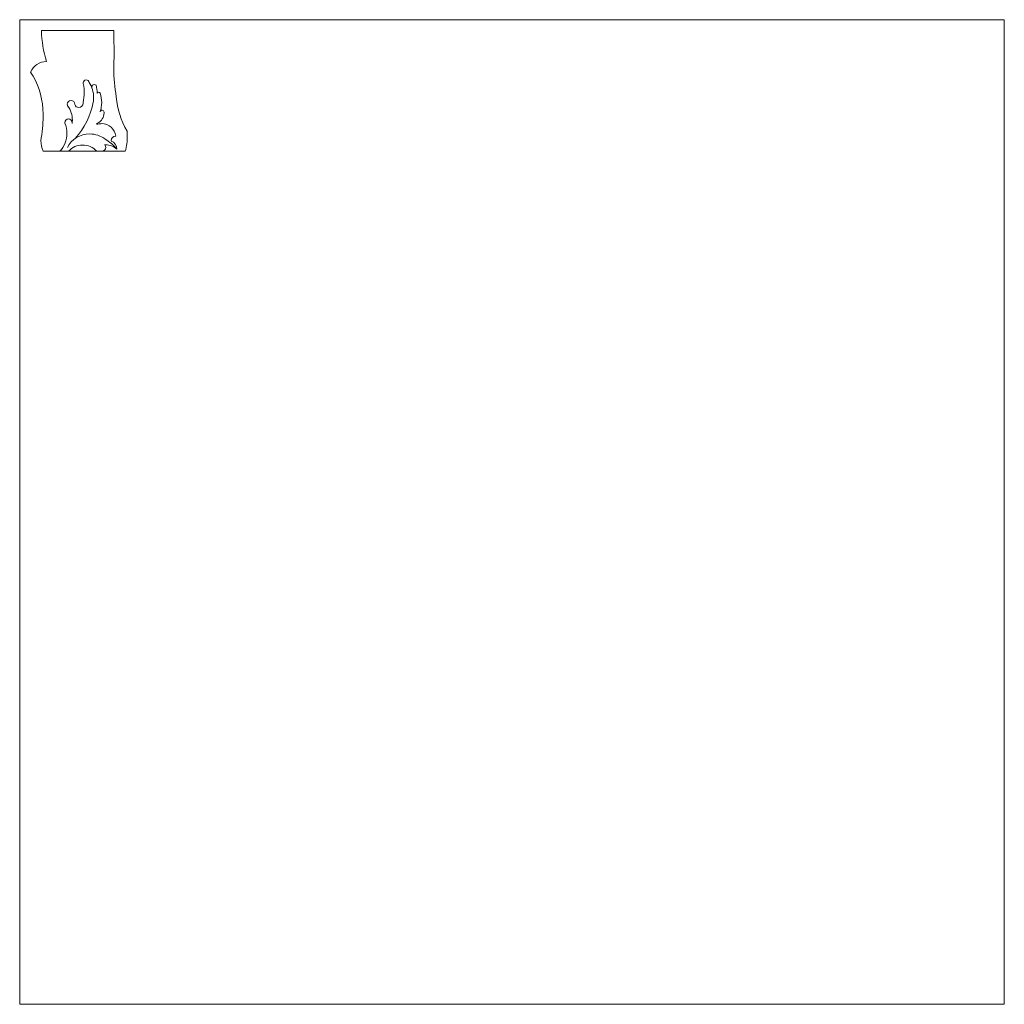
# Model space of a CAD drawing. Header units: inches. Extents: x 0 to 269, y 0 to 269.
import ezdxf

# ---------------------------------------------------------------- set-up
doc = ezdxf.new("R2010")
doc.units = ezdxf.units.IN
doc.header["$MEASUREMENT"] = 0
doc.layers.add('Livello 1', color=7, linetype='Continuous')

# ---------------------------------------------------------------- blocks, each defined once
blk = doc.blocks.new('block 2')
at = {"layer": 'Livello 1', "lineweight": 0}
blk.add_lwpolyline([(0, 0), (269.29, 0), (269.29, 269.29), (0, 269.29), (0, 0)], dxfattribs=at)
at = {"layer": 'Livello 1', "color": 7, "lineweight": 9, "true_color": 0xffffff}
for points in [[(5.94, 266.3), (25.72, 266.3)], [(25.82, 258.72), (25.72, 266.3)], [(21.29, 241), (20.98, 240.74), (21.39, 240.71)], [(28.88, 233.32), (6.43, 233.32)]]:
    blk.add_lwpolyline(points, dxfattribs=at)
for points in [[(5.94, 266.31), (6.05, 263.44), (6.51, 260.59), (7.31, 257.84)], [(5.94, 266.31), (6.05, 263.44), (6.51, 260.59), (7.31, 257.84)], [(7.31, 257.84), (5.43, 257.83), (3.74, 256.71), (2.98, 254.98)], [(7.31, 257.84), (5.43, 257.83), (3.74, 256.71), (2.98, 254.98)], [(6.33, 244.94), (6.1, 248.52), (4.95, 251.98), (2.98, 254.98)], [(6.33, 244.94), (6.1, 248.52), (4.95, 251.98), (2.98, 254.98)], [(21.2, 249.17), (21.18, 249.9), (21.08, 250.63), (20.9, 251.34)], [(21.2, 249.17), (21.18, 249.9), (21.08, 250.63), (20.9, 251.34)], [(26.41, 248.19), (26.68, 244.89), (27.69, 241.69), (29.37, 238.84)], [(26.41, 248.19), (26.68, 244.89), (27.69, 241.69), (29.37, 238.84)], [(15.18, 236.79), (17.69, 239.59), (19.4, 243.02), (20.11, 246.71)], [(15.18, 236.79), (17.69, 239.59), (19.4, 243.02), (20.11, 246.71)], [(5.74, 236.18), (5.83, 235.2), (6.06, 234.24), (6.43, 233.32)], [(5.74, 236.18), (5.83, 235.2), (6.06, 234.24), (6.43, 233.32)], [(26.56, 233.91), (25.64, 234.98), (24.56, 235.89), (23.35, 236.62)], [(26.56, 233.91), (25.64, 234.98), (24.56, 235.89), (23.35, 236.62)], [(26.56, 233.91), (26.54, 234.9), (25.92, 235.77), (25, 236.11)], [(26.56, 233.91), (26.54, 234.9), (25.92, 235.77), (25, 236.11)]]:
    blk.add_open_spline(points, degree=3, dxfattribs=at)
for points, knots in [([(25.82, 258.72), (25.76, 257.8), (25.73, 256.87), (25.73, 255.94), (25.73, 253.34), (25.96, 250.75), (26.41, 248.19)], [0, 0, 0, 0, 1, 1, 1, 2, 2, 2, 2]), ([(19.03, 252.13), (18.96, 252.54), (18.61, 252.84), (18.19, 252.84), (17.72, 252.84), (17.34, 252.46), (17.34, 251.99), (17.34, 251.83), (17.39, 251.67), (17.47, 251.54)], [0, 0, 0, 0, 1, 1, 1, 2, 2, 2, 3, 3, 3, 3]), ([(19.03, 252.13), (18.96, 252.54), (18.61, 252.84), (18.19, 252.84), (17.72, 252.84), (17.34, 252.46), (17.34, 251.99), (17.34, 251.83), (17.39, 251.67), (17.47, 251.54)], [0, 0, 0, 0, 1, 1, 1, 2, 2, 2, 3, 3, 3, 3]), ([(17.36, 246.61), (17.55, 247.52), (17.65, 248.45), (17.65, 249.38), (17.65, 250.1), (17.59, 250.82), (17.47, 251.54)], [0, 0, 0, 0, 1, 1, 1, 2, 2, 2, 2]), ([(17.36, 246.61), (17.55, 247.52), (17.65, 248.45), (17.65, 249.38), (17.65, 250.1), (17.59, 250.82), (17.47, 251.54)], [0, 0, 0, 0, 1, 1, 1, 2, 2, 2, 2]), ([(20.11, 246.71), (20.19, 247.14), (20.22, 247.57), (20.22, 248.01), (20.22, 249.47), (19.81, 250.9), (19.03, 252.13)], [0, 0, 0, 0, 1, 1, 1, 2, 2, 2, 2]), ([(20.11, 246.71), (20.19, 247.14), (20.22, 247.57), (20.22, 248.01), (20.22, 249.47), (19.81, 250.9), (19.03, 252.13)], [0, 0, 0, 0, 1, 1, 1, 2, 2, 2, 2]), ([(20.9, 251.34), (20.77, 251.47), (20.58, 251.55), (20.4, 251.55), (20, 251.55), (19.69, 251.23), (19.69, 250.84), (19.69, 250.84), (19.69, 250.83), (19.69, 250.83)], [0, 0, 0, 0, 1, 1, 1, 2, 2, 2, 3, 3, 3, 3]), ([(20.9, 251.34), (20.77, 251.47), (20.58, 251.55), (20.4, 251.55), (20, 251.55), (19.69, 251.23), (19.69, 250.84), (19.69, 250.84), (19.69, 250.83), (19.69, 250.83)], [0, 0, 0, 0, 1, 1, 1, 2, 2, 2, 3, 3, 3, 3]), ([(21.98, 249.17), (21.92, 249.33), (21.76, 249.44), (21.59, 249.44), (21.42, 249.44), (21.26, 249.33), (21.2, 249.17)], [0, 0, 0, 0, 1, 1, 1, 2, 2, 2, 2]), ([(21.98, 249.17), (21.92, 249.33), (21.76, 249.44), (21.59, 249.44), (21.42, 249.44), (21.26, 249.33), (21.2, 249.17)], [0, 0, 0, 0, 1, 1, 1, 2, 2, 2, 2]), ([(21.98, 244.05), (22.27, 244.88), (22.42, 245.74), (22.42, 246.61), (22.42, 247.49), (22.27, 248.35), (21.98, 249.17)], [0, 0, 0, 0, 1, 1, 1, 2, 2, 2, 2]), ([(21.98, 244.05), (22.27, 244.88), (22.42, 245.74), (22.42, 246.61), (22.42, 247.49), (22.27, 248.35), (21.98, 249.17)], [0, 0, 0, 0, 1, 1, 1, 2, 2, 2, 2]), ([(15.06, 246.08), (15.06, 246.12), (15.07, 246.16), (15.07, 246.2), (15.07, 246.76), (14.61, 247.22), (14.04, 247.22), (13.47, 247.22), (13.01, 246.76), (13.01, 246.2), (13.01, 246.03), (13.05, 245.88), (13.12, 245.73)], [0, 0, 0, 0, 1, 1, 1, 2, 2, 2, 3, 3, 3, 4, 4, 4, 4]), ([(15.06, 246.08), (15.06, 246.12), (15.07, 246.16), (15.07, 246.2), (15.07, 246.76), (14.61, 247.22), (14.04, 247.22), (13.47, 247.22), (13.01, 246.76), (13.01, 246.2), (13.01, 246.03), (13.05, 245.88), (13.12, 245.73)], [0, 0, 0, 0, 1, 1, 1, 2, 2, 2, 3, 3, 3, 4, 4, 4, 4]), ([(14.35, 240.91), (14.39, 241.2), (14.41, 241.49), (14.41, 241.78), (14.41, 243.2), (13.96, 244.58), (13.12, 245.73)], [0, 0, 0, 0, 1, 1, 1, 2, 2, 2, 2]), ([(14.35, 240.91), (14.39, 241.2), (14.41, 241.49), (14.41, 241.78), (14.41, 243.2), (13.96, 244.58), (13.12, 245.73)], [0, 0, 0, 0, 1, 1, 1, 2, 2, 2, 2]), ([(15.06, 246.08), (15.22, 245.6), (15.67, 245.27), (16.18, 245.27), (16.84, 245.27), (17.37, 245.8), (17.37, 246.46), (17.37, 246.51), (17.36, 246.56), (17.36, 246.61)], [0, 0, 0, 0, 1, 1, 1, 2, 2, 2, 3, 3, 3, 3]), ([(15.06, 246.08), (15.22, 245.6), (15.67, 245.27), (16.18, 245.27), (16.84, 245.27), (17.37, 245.8), (17.37, 246.46), (17.37, 246.51), (17.36, 246.56), (17.36, 246.61)], [0, 0, 0, 0, 1, 1, 1, 2, 2, 2, 3, 3, 3, 3]), ([(5.74, 236.18), (6.17, 238.38), (6.39, 240.62), (6.39, 242.86), (6.39, 243.56), (6.37, 244.25), (6.33, 244.94)], [0, 0, 0, 0, 1, 1, 1, 2, 2, 2, 2]), ([(5.74, 236.18), (6.17, 238.38), (6.39, 240.62), (6.39, 242.86), (6.39, 243.56), (6.37, 244.25), (6.33, 244.94)], [0, 0, 0, 0, 1, 1, 1, 2, 2, 2, 2]), ([(21.29, 241), (22.38, 241.51), (23.07, 242.6), (23.07, 243.79), (23.07, 243.79), (23.07, 243.86), (23.07, 243.86)], [0, 0, 0, 0, 1, 1, 1, 2, 2, 2, 2]), ([(21.29, 241), (22.38, 241.51), (23.07, 242.6), (23.07, 243.79), (23.07, 243.79), (23.07, 243.86), (23.07, 243.86)], [0, 0, 0, 0, 1, 1, 1, 2, 2, 2, 2]), ([(23.07, 243.86), (23.08, 243.9), (23.08, 243.95), (23.08, 243.99), (23.08, 244.29), (22.83, 244.54), (22.53, 244.54), (22.25, 244.54), (22.01, 244.33), (21.98, 244.05)], [0, 0, 0, 0, 1, 1, 1, 2, 2, 2, 3, 3, 3, 3]), ([(23.07, 243.86), (23.08, 243.9), (23.08, 243.95), (23.08, 243.99), (23.08, 244.29), (22.83, 244.54), (22.53, 244.54), (22.25, 244.54), (22.01, 244.33), (21.98, 244.05)], [0, 0, 0, 0, 1, 1, 1, 2, 2, 2, 3, 3, 3, 3]), ([(10.96, 233.32), (12.22, 234.63), (12.93, 236.38), (12.93, 238.19), (12.93, 239.16), (12.73, 240.11), (12.34, 241)], [0, 0, 0, 0, 1, 1, 1, 2, 2, 2, 2]), ([(10.96, 233.32), (12.22, 234.63), (12.93, 236.38), (12.93, 238.19), (12.93, 239.16), (12.73, 240.11), (12.34, 241)], [0, 0, 0, 0, 1, 1, 1, 2, 2, 2, 2]), ([(14.35, 240.91), (14.36, 240.98), (14.37, 241.05), (14.37, 241.12), (14.37, 241.68), (13.91, 242.14), (13.35, 242.14), (12.79, 242.14), (12.33, 241.68), (12.33, 241.12), (12.33, 241.08), (12.33, 241.04), (12.33, 241)], [0, 0, 0, 0, 1, 1, 1, 2, 2, 2, 3, 3, 3, 4, 4, 4, 4]), ([(14.35, 240.91), (14.36, 240.98), (14.37, 241.05), (14.37, 241.12), (14.37, 241.68), (13.91, 242.14), (13.35, 242.14), (12.79, 242.14), (12.33, 241.68), (12.33, 241.12), (12.33, 241.08), (12.33, 241.04), (12.33, 241)], [0, 0, 0, 0, 1, 1, 1, 2, 2, 2, 3, 3, 3, 4, 4, 4, 4]), ([(26.26, 237.46), (26.03, 239.4), (24.38, 240.86), (22.43, 240.86), (22.08, 240.86), (21.73, 240.81), (21.39, 240.71)], [0, 0, 0, 0, 1, 1, 1, 2, 2, 2, 2]), ([(23.34, 236.61), (22.14, 237.54), (20.66, 238.05), (19.14, 238.05), (16.57, 238.05), (14.21, 236.61), (13.03, 234.32)], [0, 0, 0, 0, 1, 1, 1, 2, 2, 2, 2]), ([(23.34, 236.61), (22.14, 237.54), (20.66, 238.05), (19.14, 238.05), (16.57, 238.05), (14.21, 236.61), (13.03, 234.32)], [0, 0, 0, 0, 1, 1, 1, 2, 2, 2, 2]), ([(26.26, 237.46), (26.24, 237.46), (26.23, 237.46), (26.21, 237.46), (25.54, 237.46), (24.99, 236.91), (24.99, 236.24), (24.99, 236.2), (24.99, 236.15), (24.99, 236.12)], [0, 0, 0, 0, 1, 1, 1, 2, 2, 2, 3, 3, 3, 3]), ([(26.26, 237.46), (26.24, 237.46), (26.23, 237.46), (26.21, 237.46), (25.54, 237.46), (24.99, 236.91), (24.99, 236.24), (24.99, 236.2), (24.99, 236.15), (24.99, 236.12)], [0, 0, 0, 0, 1, 1, 1, 2, 2, 2, 3, 3, 3, 3]), ([(28.88, 233.32), (29.24, 234.66), (29.43, 236.04), (29.43, 237.43), (29.43, 237.9), (29.41, 238.37), (29.37, 238.84)], [0, 0, 0, 0, 1, 1, 1, 2, 2, 2, 2]), ([(28.88, 233.32), (29.24, 234.66), (29.43, 236.04), (29.43, 237.43), (29.43, 237.9), (29.41, 238.37), (29.37, 238.84)], [0, 0, 0, 0, 1, 1, 1, 2, 2, 2, 2]), ([(21.06, 233.32), (20.07, 234.4), (18.68, 235.01), (17.21, 235.01), (15.75, 235.01), (14.36, 234.4), (13.37, 233.32)], [0, 0, 0, 0, 1, 1, 1, 2, 2, 2, 2]), ([(21.06, 233.33), (20.07, 234.4), (18.68, 235.01), (17.21, 235.01), (15.75, 235.01), (14.36, 234.4), (13.37, 233.33)], [0, 0, 0, 0, 1, 1, 1, 2, 2, 2, 2]), ([(22.6, 233.32), (23.12, 233.38), (23.52, 233.81), (23.52, 234.34), (23.52, 234.6), (23.42, 234.85), (23.25, 235.04)], [0, 0, 0, 0, 1, 1, 1, 2, 2, 2, 2]), ([(22.6, 233.32), (23.12, 233.38), (23.52, 233.81), (23.52, 234.34), (23.52, 234.6), (23.42, 234.85), (23.25, 235.04)], [0, 0, 0, 0, 1, 1, 1, 2, 2, 2, 2]), ([(26.55, 233.91), (25.72, 234.65), (24.64, 235.05), (23.53, 235.05), (23.44, 235.05), (23.34, 235.05), (23.24, 235.04)], [0, 0, 0, 0, 1, 1, 1, 2, 2, 2, 2]), ([(26.55, 233.91), (25.72, 234.65), (24.64, 235.05), (23.53, 235.05), (23.44, 235.05), (23.34, 235.05), (23.24, 235.04)], [0, 0, 0, 0, 1, 1, 1, 2, 2, 2, 2])]:
    blk.add_open_spline(points, degree=3, knots=knots, dxfattribs=at)

msp = doc.modelspace()

# ---------------------------------------------------------------- block references
at = {"layer": 'Livello 1'}
msp.add_blockref('block 2', (0, 0), dxfattribs=at)

doc.saveas('drawing.dxf')
